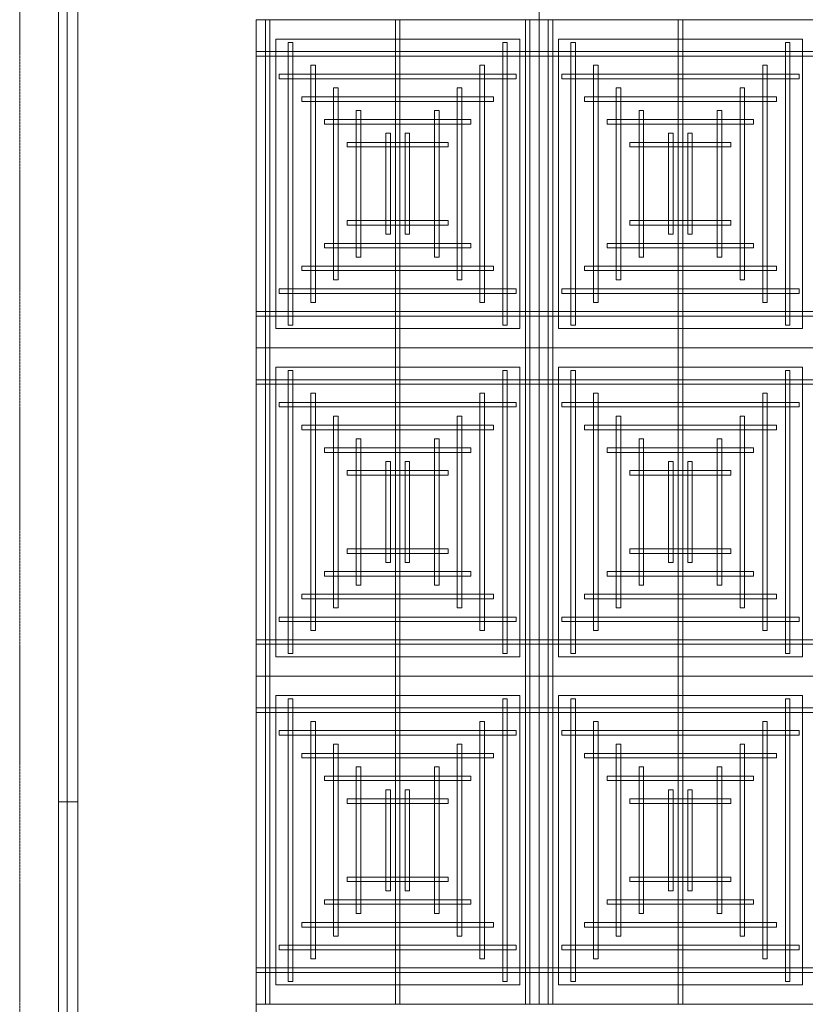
# Model space of a CAD drawing. Header units: millimetres. Extents: x 49250 to 72845, y -20157 to 18303.
# Tile 3 of 16: x 50152 to 53243, y 3344 to 7217. Entities that reach past the tile are written whole.
import ezdxf

# ---------------------------------------------------------------- set-up
doc = ezdxf.new("R2010")
doc.units = ezdxf.units.MM
doc.header["$MEASUREMENT"] = 0
doc.linetypes.add('IRISH HOUSE_FF46_HYD AIRPORT_HVAC DUCTING LAYOUT 3$0$( Dashed )', pattern=[0.75, 0.5, -0.25])
doc.layers.get('0').update_dxf_attribs({"lineweight": 5})
for name, color, linetype, lineweight in [('IRISH HOUSE_FF46_HYD AIRPORT_HVAC DUCTING LAYOUT 3$0$02_Elevation 00', 8, 'Continuous', 9), ('IRISH HOUSE_FF46_HYD AIRPORT_HVAC DUCTING LAYOUT 3$0$03 Partition', 152, 'Continuous', 25), ('IRISH HOUSE_FF46_HYD AIRPORT_HVAC DUCTING LAYOUT 3$0$Ceiling', 14, 'Continuous', 9), ('IRISH HOUSE_FF46_HYD AIRPORT_HVAC DUCTING LAYOUT 3$0$Furniture', 14, 'Continuous', 9), ('IRISH HOUSE_FF46_HYD AIRPORT_HVAC DUCTING LAYOUT 3$0$Grey', 8, 'Continuous', 9), ('M-MEP-ELPR-EQUIP', 6, 'Continuous', 20)]:
    doc.layers.add(name, color=color, linetype=linetype, lineweight=lineweight)
doc.layers.add('IRISH HOUSE_FF46_HYD AIRPORT_HVAC DUCTING LAYOUT 3$0$Flooring', color=8, linetype='Continuous')
doc.layers.add('IRISH HOUSE_FF46_HYD AIRPORT_HVAC DUCTING LAYOUT 3$0$RCP LAYOUT', color=8, linetype='Continuous')

# ---------------------------------------------------------------- blocks, each defined once
blk = doc.blocks.new('IRISH HOUSE_FF46_HYD AIRPORT_HVAC DUCTING LAYOUT 3$0$IRISH HOUSE-RCP LAYOUT')
at = {"color": 8, "lineweight": 0, "ltscale": 0.25}
for p, q in [((1848.5, -1954.5), (1848.5, 1918.2)), ((736.3, -7118.1), (736.3, -1954.5)), ((736.3, -1954.5), (1848.5, -1954.5)), ((736.3, -3245.4), (736.3, -1954.5)), ((736.3, -1954.5), (1848.5, -1954.5)), ((2960.8, -1954.5), (1848.5, -1954.5)), ((1848.5, -1954.5), (1848.5, -3245.4)), ((1848.5, -1954.5), (1848.5, -3245.4)), ((812.5, -3169.2), (812.5, -2030.7)), ((812.5, -2030.7), (1772.3, -2030.7)), ((1772.3, -2030.7), (1772.3, -3169.2)), ((2884.6, -2030.7), (1924.7, -2030.7)), ((1924.7, -2030.7), (1924.7, -3169.2)), ((2884.6, -3169.2), (2884.6, -2030.7)), ((1772.3, -3169.2), (812.5, -3169.2)), ((1924.7, -3169.2), (2884.6, -3169.2)), ((1848.5, -3245.4), (736.3, -3245.4)), ((736.3, -4536.3), (736.3, -3245.4)), ((736.3, -3245.4), (1848.5, -3245.4)), ((1848.5, -3245.4), (2960.8, -3245.4)), ((2960.8, -3245.4), (1848.5, -3245.4)), ((1848.5, -3245.4), (1848.5, -4536.3)), ((1848.5, -3245.4), (1848.5, -4536.3)), ((812.5, -4460.1), (812.5, -3321.6)), ((812.5, -3321.6), (1772.3, -3321.6)), ((1772.3, -3321.6), (1772.3, -4460.1)), ((2884.6, -3321.6), (1924.7, -3321.6)), ((1924.7, -3321.6), (1924.7, -4460.1)), ((2884.6, -4460.1), (2884.6, -3321.6)), ((1772.3, -4460.1), (812.5, -4460.1)), ((1924.7, -4460.1), (2884.6, -4460.1)), ((1848.5, -4536.3), (736.3, -4536.3)), ((1848.5, -4536.3), (736.3, -4536.3)), ((736.3, -4536.3), (736.3, -5827.2)), ((1848.5, -4536.3), (2960.8, -4536.3)), ((1848.5, -4536.3), (2960.8, -4536.3)), ((1848.5, -5827.2), (1848.5, -4536.3)), ((1848.5, -5827.2), (1848.5, -4536.3)), ((1772.3, -4612.5), (812.5, -4612.5)), ((812.5, -4612.5), (812.5, -5751)), ((1772.3, -5751), (1772.3, -4612.5)), ((1924.7, -4612.5), (2884.6, -4612.5)), ((1924.7, -5751), (1924.7, -4612.5)), ((2884.6, -4612.5), (2884.6, -5751)), ((812.5, -5751), (1772.3, -5751)), ((2884.6, -5751), (1924.7, -5751)), ((736.3, -5827.2), (1848.5, -5827.2)), ((2960.8, -5827.2), (1848.5, -5827.2))]:
    blk.add_line(p, q, dxfattribs=at)
at = {"layer": 'IRISH HOUSE_FF46_HYD AIRPORT_HVAC DUCTING LAYOUT 3$0$02_Elevation 00', "color": 8, "lineweight": 0, "ltscale": 0.25}
blk.add_line((34, 4994.4), (34, -5030.7), dxfattribs=at)
at = {"layer": 'IRISH HOUSE_FF46_HYD AIRPORT_HVAC DUCTING LAYOUT 3$0$03 Partition', "color": 8, "lineweight": 0, "ltscale": 0.25}
blk.add_line((-42.2, -7416.7), (-42.2, -5030.7), dxfattribs=at)
at = {"layer": 'IRISH HOUSE_FF46_HYD AIRPORT_HVAC DUCTING LAYOUT 3$0$Ceiling', "color": 8, "lineweight": 0, "ltscale": 0.25}
for p, q in [((789.9, -1954.5), (772, -1954.5)), ((772, -1954.5), (772, -3245.4)), ((789.9, -3245.4), (789.9, -1954.5)), ((1283.5, -3245.4), (1283.5, -1954.5)), ((1283.5, -1954.5), (1301.3, -1954.5)), ((1301.3, -1954.5), (1301.3, -3245.4)), ((1794.9, -3245.4), (1794.9, -1954.5)), ((1794.9, -1954.5), (1812.8, -1954.5)), ((1812.8, -1954.5), (1812.8, -3245.4)), ((1902.2, -1954.5), (1884.3, -1954.5)), ((1884.3, -1954.5), (1884.3, -3245.4)), ((1902.2, -3245.4), (1902.2, -1954.5)), ((2413.6, -1954.5), (2395.8, -1954.5)), ((2395.8, -1954.5), (2395.8, -3245.4)), ((2413.6, -3245.4), (2413.6, -1954.5)), ((861.4, -3156.1), (861.4, -2043.9)), ((861.4, -2043.9), (879.3, -2043.9)), ((879.3, -2043.9), (879.3, -3156.1)), ((1705.6, -3156.1), (1705.6, -2043.9)), ((1705.6, -2043.9), (1723.4, -2043.9)), ((1723.4, -2043.9), (1723.4, -3156.1)), ((1991.5, -2043.9), (1973.7, -2043.9)), ((1973.7, -2043.9), (1973.7, -3156.1)), ((1991.5, -3156.1), (1991.5, -2043.9)), ((2835.7, -2043.9), (2817.8, -2043.9)), ((2817.8, -2043.9), (2817.8, -3156.1)), ((2835.7, -3156.1), (2835.7, -2043.9)), ((1848.5, -2079.6), (736.3, -2079.6)), ((736.3, -2079.6), (736.3, -2097.5)), ((1848.5, -2097.5), (1848.5, -2079.6)), ((1848.5, -2079.6), (2960.8, -2079.6)), ((1848.5, -2097.5), (1848.5, -2079.6)), ((736.3, -2097.5), (1848.5, -2097.5)), ((2960.8, -2097.5), (1848.5, -2097.5)), ((950.7, -3066.7), (950.7, -2133.2)), ((950.7, -2133.2), (968.6, -2133.2)), ((968.6, -2133.2), (968.6, -3066.7)), ((1616.2, -3066.7), (1616.2, -2133.2)), ((1616.2, -2133.2), (1634.1, -2133.2)), ((1634.1, -2133.2), (1634.1, -3066.7)), ((2080.9, -2133.2), (2063, -2133.2)), ((2063, -2133.2), (2063, -3066.7)), ((2080.9, -3066.7), (2080.9, -2133.2)), ((2746.4, -2133.2), (2728.5, -2133.2)), ((2728.5, -2133.2), (2728.5, -3066.7)), ((2746.4, -3066.7), (2746.4, -2133.2)), ((825.6, -2169), (825.6, -2186.9)), ((1759.1, -2169), (825.6, -2169)), ((825.6, -2186.9), (1759.1, -2186.9)), ((1759.1, -2186.9), (1759.1, -2169)), ((1938, -2186.9), (1938, -2169)), ((1938, -2169), (2871.5, -2169)), ((2871.5, -2186.9), (1938, -2186.9)), ((2871.5, -2169), (2871.5, -2186.9)), ((1040.1, -2977.3), (1040.1, -2222.6)), ((1040.1, -2222.6), (1058, -2222.6)), ((1058, -2222.6), (1058, -2977.3)), ((1526.8, -2977.3), (1526.8, -2222.6)), ((1526.8, -2222.6), (1544.7, -2222.6)), ((1544.7, -2222.6), (1544.7, -2977.3)), ((2170.3, -2222.6), (2152.4, -2222.6)), ((2152.4, -2222.6), (2152.4, -2977.3)), ((2170.3, -2977.3), (2170.3, -2222.6)), ((2657, -2222.6), (2639.1, -2222.6)), ((2639.1, -2222.6), (2639.1, -2977.3)), ((2657, -2977.3), (2657, -2222.6)), ((915, -2258.3), (915, -2276.2)), ((1669.7, -2258.3), (915, -2258.3)), ((915, -2276.2), (1669.7, -2276.2)), ((1669.7, -2276.2), (1669.7, -2258.3)), ((2027.4, -2276.2), (2027.4, -2258.3)), ((2027.4, -2258.3), (2782.1, -2258.3)), ((2782.1, -2276.2), (2027.4, -2276.2)), ((2782.1, -2258.3), (2782.1, -2276.2)), ((1129.5, -2888), (1129.5, -2312)), ((1129.5, -2312), (1147.3, -2312)), ((1147.3, -2312), (1147.3, -2888)), ((1455.3, -2312), (1437.4, -2312)), ((1437.4, -2312), (1437.4, -2888)), ((1455.3, -2888), (1455.3, -2312)), ((2241.8, -2888), (2241.8, -2312)), ((2241.8, -2312), (2259.7, -2312)), ((2259.7, -2312), (2259.7, -2888)), ((2567.6, -2312), (2549.8, -2312)), ((2549.8, -2312), (2549.8, -2888)), ((2567.6, -2888), (2567.6, -2312)), ((1004.4, -2347.7), (1004.4, -2365.6)), ((1580.4, -2347.7), (1004.4, -2347.7)), ((1580.4, -2365.6), (1580.4, -2347.7)), ((2116.7, -2365.6), (2116.7, -2347.7)), ((2116.7, -2347.7), (2692.7, -2347.7)), ((2692.7, -2347.7), (2692.7, -2365.6)), ((1004.4, -2365.6), (1580.4, -2365.6)), ((2692.7, -2365.6), (2116.7, -2365.6)), ((1093.7, -2437.1), (1093.7, -2454.9)), ((1491, -2437.1), (1093.7, -2437.1)), ((1245.6, -2798.6), (1245.6, -2401.3)), ((1245.6, -2401.3), (1263.5, -2401.3)), ((1263.5, -2401.3), (1263.5, -2798.6)), ((1339.1, -2401.3), (1321.2, -2401.3)), ((1321.2, -2401.3), (1321.2, -2798.6)), ((1339.1, -2798.6), (1339.1, -2401.3)), ((1491, -2454.9), (1491, -2437.1)), ((2206.1, -2454.9), (2206.1, -2437.1)), ((2206.1, -2437.1), (2603.4, -2437.1)), ((2358, -2798.6), (2358, -2401.3)), ((2358, -2401.3), (2375.9, -2401.3)), ((2375.9, -2401.3), (2375.9, -2798.6)), ((2451.5, -2401.3), (2433.6, -2401.3)), ((2433.6, -2401.3), (2433.6, -2798.6)), ((2451.5, -2798.6), (2451.5, -2401.3)), ((2603.4, -2437.1), (2603.4, -2454.9)), ((1093.7, -2454.9), (1491, -2454.9)), ((2603.4, -2454.9), (2206.1, -2454.9)), ((1093.7, -2762.9), (1093.7, -2745)), ((1093.7, -2745), (1491, -2745)), ((1491, -2745), (1491, -2762.9)), ((2603.4, -2745), (2206.1, -2745)), ((2206.1, -2745), (2206.1, -2762.9)), ((2603.4, -2762.9), (2603.4, -2745)), ((1491, -2762.9), (1093.7, -2762.9)), ((2206.1, -2762.9), (2603.4, -2762.9)), ((1263.5, -2798.6), (1245.6, -2798.6)), ((1321.2, -2798.6), (1339.1, -2798.6)), ((2375.9, -2798.6), (2358, -2798.6)), ((2433.6, -2798.6), (2451.5, -2798.6)), ((1004.4, -2852.2), (1004.4, -2834.4)), ((1004.4, -2834.4), (1580.4, -2834.4)), ((1580.4, -2852.2), (1004.4, -2852.2)), ((1580.4, -2834.4), (1580.4, -2852.2)), ((2692.7, -2834.4), (2116.7, -2834.4)), ((2116.7, -2834.4), (2116.7, -2852.2)), ((2116.7, -2852.2), (2692.7, -2852.2)), ((2692.7, -2852.2), (2692.7, -2834.4)), ((1147.3, -2888), (1129.5, -2888)), ((1437.4, -2888), (1455.3, -2888)), ((2259.7, -2888), (2241.8, -2888)), ((2549.8, -2888), (2567.6, -2888)), ((915, -2941.6), (915, -2923.7)), ((915, -2923.7), (1669.7, -2923.7)), ((1669.7, -2941.6), (915, -2941.6)), ((1669.7, -2923.7), (1669.7, -2941.6)), ((2782.1, -2923.7), (2027.4, -2923.7)), ((2027.4, -2923.7), (2027.4, -2941.6)), ((2027.4, -2941.6), (2782.1, -2941.6)), ((2782.1, -2941.6), (2782.1, -2923.7)), ((1058, -2977.3), (1040.1, -2977.3)), ((1544.7, -2977.3), (1526.8, -2977.3)), ((2152.4, -2977.3), (2170.3, -2977.3)), ((2639.1, -2977.3), (2657, -2977.3)), ((825.6, -3030.9), (825.6, -3013.1)), ((825.6, -3013.1), (1759.1, -3013.1)), ((1759.1, -3013.1), (1759.1, -3030.9)), ((2871.5, -3013.1), (1938, -3013.1)), ((1938, -3013.1), (1938, -3030.9)), ((2871.5, -3030.9), (2871.5, -3013.1)), ((1759.1, -3030.9), (825.6, -3030.9)), ((1938, -3030.9), (2871.5, -3030.9)), ((968.6, -3066.7), (950.7, -3066.7)), ((1634.1, -3066.7), (1616.2, -3066.7)), ((2063, -3066.7), (2080.9, -3066.7)), ((2728.5, -3066.7), (2746.4, -3066.7)), ((736.3, -3102.4), (1848.5, -3102.4)), ((736.3, -3120.3), (736.3, -3102.4)), ((1848.5, -3120.3), (736.3, -3120.3)), ((2960.8, -3102.4), (1848.5, -3102.4)), ((1848.5, -3102.4), (1848.5, -3120.3)), ((1848.5, -3102.4), (1848.5, -3120.3)), ((1848.5, -3120.3), (2960.8, -3120.3)), ((879.3, -3156.1), (861.4, -3156.1)), ((1723.4, -3156.1), (1705.6, -3156.1)), ((1973.7, -3156.1), (1991.5, -3156.1)), ((2817.8, -3156.1), (2835.7, -3156.1)), ((772, -3245.4), (789.9, -3245.4)), ((789.9, -3245.4), (772, -3245.4)), ((772, -3245.4), (772, -4536.3)), ((789.9, -4536.3), (789.9, -3245.4)), ((1301.3, -3245.4), (1283.5, -3245.4)), ((1283.5, -4536.3), (1283.5, -3245.4)), ((1283.5, -3245.4), (1301.3, -3245.4)), ((1301.3, -3245.4), (1301.3, -4536.3)), ((1812.8, -3245.4), (1794.9, -3245.4)), ((1794.9, -4536.3), (1794.9, -3245.4)), ((1794.9, -3245.4), (1812.8, -3245.4)), ((1812.8, -3245.4), (1812.8, -4536.3)), ((1884.3, -3245.4), (1902.2, -3245.4)), ((1902.2, -3245.4), (1884.3, -3245.4)), ((1884.3, -3245.4), (1884.3, -4536.3)), ((1902.2, -4536.3), (1902.2, -3245.4)), ((2395.8, -3245.4), (2413.6, -3245.4)), ((2413.6, -3245.4), (2395.8, -3245.4)), ((2395.8, -3245.4), (2395.8, -4536.3)), ((2413.6, -4536.3), (2413.6, -3245.4)), ((861.4, -4447), (861.4, -3334.8)), ((861.4, -3334.8), (879.3, -3334.8)), ((879.3, -3334.8), (879.3, -4447)), ((1705.6, -4447), (1705.6, -3334.8)), ((1705.6, -3334.8), (1723.4, -3334.8)), ((1723.4, -3334.8), (1723.4, -4447)), ((1991.5, -3334.8), (1973.7, -3334.8)), ((1973.7, -3334.8), (1973.7, -4447)), ((1991.5, -4447), (1991.5, -3334.8)), ((2835.7, -3334.8), (2817.8, -3334.8)), ((2817.8, -3334.8), (2817.8, -4447)), ((2835.7, -4447), (2835.7, -3334.8)), ((1848.5, -3370.5), (736.3, -3370.5)), ((736.3, -3370.5), (736.3, -3388.4)), ((736.3, -3388.4), (1848.5, -3388.4)), ((1848.5, -3388.4), (1848.5, -3370.5)), ((1848.5, -3370.5), (2960.8, -3370.5)), ((1848.5, -3388.4), (1848.5, -3370.5)), ((2960.8, -3388.4), (1848.5, -3388.4)), ((950.7, -4357.6), (950.7, -3424.1)), ((950.7, -3424.1), (968.6, -3424.1)), ((968.6, -3424.1), (968.6, -4357.6)), ((1616.2, -4357.6), (1616.2, -3424.1)), ((1616.2, -3424.1), (1634.1, -3424.1)), ((1634.1, -3424.1), (1634.1, -4357.6)), ((2080.9, -3424.1), (2063, -3424.1)), ((2063, -3424.1), (2063, -4357.6)), ((2080.9, -4357.6), (2080.9, -3424.1)), ((2746.4, -3424.1), (2728.5, -3424.1)), ((2728.5, -3424.1), (2728.5, -4357.6)), ((2746.4, -4357.6), (2746.4, -3424.1)), ((825.6, -3459.9), (825.6, -3477.8)), ((1759.1, -3459.9), (825.6, -3459.9)), ((825.6, -3477.8), (1759.1, -3477.8)), ((1759.1, -3477.8), (1759.1, -3459.9)), ((1938, -3477.8), (1938, -3459.9)), ((1938, -3459.9), (2871.5, -3459.9)), ((2871.5, -3477.8), (1938, -3477.8)), ((2871.5, -3459.9), (2871.5, -3477.8)), ((1040.1, -4268.2), (1040.1, -3513.5)), ((1040.1, -3513.5), (1058, -3513.5)), ((1058, -3513.5), (1058, -4268.2)), ((1526.8, -4268.2), (1526.8, -3513.5)), ((1526.8, -3513.5), (1544.7, -3513.5)), ((1544.7, -3513.5), (1544.7, -4268.2)), ((2170.3, -3513.5), (2152.4, -3513.5)), ((2152.4, -3513.5), (2152.4, -4268.2)), ((2170.3, -4268.2), (2170.3, -3513.5)), ((2657, -3513.5), (2639.1, -3513.5)), ((2639.1, -3513.5), (2639.1, -4268.2)), ((2657, -4268.2), (2657, -3513.5)), ((915, -3549.3), (915, -3567.1)), ((1669.7, -3549.3), (915, -3549.3)), ((1669.7, -3567.1), (1669.7, -3549.3)), ((2027.4, -3567.1), (2027.4, -3549.3)), ((2027.4, -3549.3), (2782.1, -3549.3)), ((2782.1, -3549.3), (2782.1, -3567.1)), ((915, -3567.1), (1669.7, -3567.1)), ((2782.1, -3567.1), (2027.4, -3567.1)), ((1004.4, -3638.6), (1004.4, -3656.5)), ((1580.4, -3638.6), (1004.4, -3638.6)), ((1129.5, -4178.9), (1129.5, -3602.9)), ((1129.5, -3602.9), (1147.3, -3602.9)), ((1147.3, -3602.9), (1147.3, -4178.9)), ((1455.3, -3602.9), (1437.4, -3602.9)), ((1437.4, -3602.9), (1437.4, -4178.9)), ((1455.3, -4178.9), (1455.3, -3602.9)), ((1580.4, -3656.5), (1580.4, -3638.6)), ((2116.7, -3656.5), (2116.7, -3638.6)), ((2116.7, -3638.6), (2692.7, -3638.6)), ((2241.8, -4178.9), (2241.8, -3602.9)), ((2241.8, -3602.9), (2259.7, -3602.9)), ((2259.7, -3602.9), (2259.7, -4178.9)), ((2567.6, -3602.9), (2549.8, -3602.9)), ((2549.8, -3602.9), (2549.8, -4178.9)), ((2567.6, -4178.9), (2567.6, -3602.9)), ((2692.7, -3638.6), (2692.7, -3656.5)), ((1004.4, -3656.5), (1580.4, -3656.5)), ((2692.7, -3656.5), (2116.7, -3656.5)), ((1245.6, -4089.5), (1245.6, -3692.2)), ((1245.6, -3692.2), (1263.5, -3692.2)), ((1263.5, -3692.2), (1263.5, -4089.5)), ((1339.1, -3692.2), (1321.2, -3692.2)), ((1321.2, -3692.2), (1321.2, -4089.5)), ((1339.1, -4089.5), (1339.1, -3692.2)), ((2358, -4089.5), (2358, -3692.2)), ((2358, -3692.2), (2375.9, -3692.2)), ((2375.9, -3692.2), (2375.9, -4089.5)), ((2451.5, -3692.2), (2433.6, -3692.2)), ((2433.6, -3692.2), (2433.6, -4089.5)), ((2451.5, -4089.5), (2451.5, -3692.2)), ((1093.7, -3728), (1093.7, -3745.9)), ((1491, -3728), (1093.7, -3728)), ((1093.7, -3745.9), (1491, -3745.9)), ((1491, -3745.9), (1491, -3728)), ((2206.1, -3745.9), (2206.1, -3728)), ((2206.1, -3728), (2603.4, -3728)), ((2603.4, -3745.9), (2206.1, -3745.9)), ((2603.4, -3728), (2603.4, -3745.9)), ((1093.7, -4053.8), (1093.7, -4035.9)), ((1093.7, -4035.9), (1491, -4035.9)), ((1491, -4053.8), (1093.7, -4053.8)), ((1491, -4035.9), (1491, -4053.8)), ((2603.4, -4035.9), (2206.1, -4035.9)), ((2206.1, -4035.9), (2206.1, -4053.8)), ((2206.1, -4053.8), (2603.4, -4053.8)), ((2603.4, -4053.8), (2603.4, -4035.9)), ((1263.5, -4089.5), (1245.6, -4089.5)), ((1321.2, -4089.5), (1339.1, -4089.5)), ((2375.9, -4089.5), (2358, -4089.5)), ((2433.6, -4089.5), (2451.5, -4089.5)), ((1004.4, -4143.1), (1004.4, -4125.3)), ((1004.4, -4125.3), (1580.4, -4125.3)), ((1580.4, -4143.1), (1004.4, -4143.1)), ((1580.4, -4125.3), (1580.4, -4143.1)), ((2692.7, -4125.3), (2116.7, -4125.3)), ((2116.7, -4125.3), (2116.7, -4143.1)), ((2116.7, -4143.1), (2692.7, -4143.1)), ((2692.7, -4143.1), (2692.7, -4125.3)), ((1147.3, -4178.9), (1129.5, -4178.9)), ((1437.4, -4178.9), (1455.3, -4178.9)), ((2259.7, -4178.9), (2241.8, -4178.9)), ((2549.8, -4178.9), (2567.6, -4178.9)), ((915, -4232.5), (915, -4214.6)), ((915, -4214.6), (1669.7, -4214.6)), ((1669.7, -4214.6), (1669.7, -4232.5)), ((2782.1, -4214.6), (2027.4, -4214.6)), ((2027.4, -4214.6), (2027.4, -4232.5)), ((2782.1, -4232.5), (2782.1, -4214.6)), ((1669.7, -4232.5), (915, -4232.5)), ((2027.4, -4232.5), (2782.1, -4232.5)), ((1058, -4268.2), (1040.1, -4268.2)), ((1544.7, -4268.2), (1526.8, -4268.2)), ((2152.4, -4268.2), (2170.3, -4268.2)), ((2639.1, -4268.2), (2657, -4268.2)), ((825.6, -4321.9), (825.6, -4304)), ((825.6, -4304), (1759.1, -4304)), ((1759.1, -4321.9), (825.6, -4321.9)), ((1759.1, -4304), (1759.1, -4321.9)), ((2871.5, -4304), (1938, -4304)), ((1938, -4304), (1938, -4321.9)), ((1938, -4321.9), (2871.5, -4321.9)), ((2871.5, -4321.9), (2871.5, -4304)), ((968.6, -4357.6), (950.7, -4357.6)), ((1634.1, -4357.6), (1616.2, -4357.6)), ((2063, -4357.6), (2080.9, -4357.6)), ((2728.5, -4357.6), (2746.4, -4357.6)), ((736.3, -4393.3), (1848.5, -4393.3)), ((736.3, -4411.2), (736.3, -4393.3)), ((1848.5, -4411.2), (736.3, -4411.2)), ((2960.8, -4393.3), (1848.5, -4393.3)), ((1848.5, -4393.3), (1848.5, -4411.2)), ((1848.5, -4393.3), (1848.5, -4411.2)), ((1848.5, -4411.2), (2960.8, -4411.2)), ((879.3, -4447), (861.4, -4447)), ((1723.4, -4447), (1705.6, -4447)), ((1973.7, -4447), (1991.5, -4447)), ((2817.8, -4447), (2835.7, -4447)), ((772, -4536.3), (789.9, -4536.3)), ((772, -4536.3), (789.9, -4536.3)), ((772, -5827.2), (772, -4536.3)), ((789.9, -4536.3), (789.9, -5827.2)), ((1301.3, -4536.3), (1283.5, -4536.3)), ((1301.3, -4536.3), (1283.5, -4536.3)), ((1283.5, -4536.3), (1283.5, -5827.2)), ((1301.3, -5827.2), (1301.3, -4536.3)), ((1812.8, -4536.3), (1794.9, -4536.3)), ((1812.8, -4536.3), (1794.9, -4536.3)), ((1794.9, -4536.3), (1794.9, -5827.2)), ((1812.8, -5827.2), (1812.8, -4536.3)), ((1884.3, -4536.3), (1902.2, -4536.3)), ((1884.3, -4536.3), (1902.2, -4536.3)), ((1884.3, -5827.2), (1884.3, -4536.3)), ((1902.2, -4536.3), (1902.2, -5827.2)), ((2395.8, -4536.3), (2413.6, -4536.3)), ((2395.8, -4536.3), (2413.6, -4536.3)), ((2395.8, -5827.2), (2395.8, -4536.3)), ((2413.6, -4536.3), (2413.6, -5827.2)), ((879.3, -4625.7), (861.4, -4625.7)), ((861.4, -4625.7), (861.4, -5737.9)), ((879.3, -5737.9), (879.3, -4625.7)), ((1723.4, -4625.7), (1705.6, -4625.7)), ((1705.6, -4625.7), (1705.6, -5737.9)), ((1723.4, -5737.9), (1723.4, -4625.7)), ((1973.7, -4625.7), (1991.5, -4625.7)), ((1973.7, -5737.9), (1973.7, -4625.7)), ((1991.5, -4625.7), (1991.5, -5737.9)), ((2817.8, -4625.7), (2835.7, -4625.7)), ((2817.8, -5737.9), (2817.8, -4625.7)), ((2835.7, -4625.7), (2835.7, -5737.9)), ((1848.5, -4661.4), (736.3, -4661.4)), ((736.3, -4661.4), (736.3, -4679.3)), ((736.3, -4679.3), (1848.5, -4679.3)), ((1848.5, -4679.3), (1848.5, -4661.4)), ((1848.5, -4661.4), (2960.8, -4661.4)), ((1848.5, -4679.3), (1848.5, -4661.4)), ((2960.8, -4679.3), (1848.5, -4679.3)), ((968.6, -4715.1), (950.7, -4715.1)), ((950.7, -4715.1), (950.7, -5648.5)), ((968.6, -5648.5), (968.6, -4715.1)), ((1634.1, -4715.1), (1616.2, -4715.1)), ((1616.2, -4715.1), (1616.2, -5648.5)), ((1634.1, -5648.5), (1634.1, -4715.1)), ((2063, -4715.1), (2080.9, -4715.1)), ((2063, -5648.5), (2063, -4715.1)), ((2080.9, -4715.1), (2080.9, -5648.5)), ((2728.5, -4715.1), (2746.4, -4715.1)), ((2728.5, -5648.5), (2728.5, -4715.1)), ((2746.4, -4715.1), (2746.4, -5648.5)), ((825.6, -4750.8), (825.6, -4768.7)), ((1759.1, -4750.8), (825.6, -4750.8)), ((1759.1, -4768.7), (1759.1, -4750.8)), ((1938, -4768.7), (1938, -4750.8)), ((1938, -4750.8), (2871.5, -4750.8)), ((2871.5, -4750.8), (2871.5, -4768.7)), ((825.6, -4768.7), (1759.1, -4768.7)), ((2871.5, -4768.7), (1938, -4768.7)), ((915, -4840.2), (915, -4858)), ((1669.7, -4840.2), (915, -4840.2)), ((1058, -4804.4), (1040.1, -4804.4)), ((1040.1, -4804.4), (1040.1, -5559.1)), ((1058, -5559.1), (1058, -4804.4)), ((1544.7, -4804.4), (1526.8, -4804.4)), ((1526.8, -4804.4), (1526.8, -5559.1)), ((1544.7, -5559.1), (1544.7, -4804.4)), ((1669.7, -4858), (1669.7, -4840.2)), ((2027.4, -4858), (2027.4, -4840.2)), ((2027.4, -4840.2), (2782.1, -4840.2)), ((2152.4, -4804.4), (2170.3, -4804.4)), ((2152.4, -5559.1), (2152.4, -4804.4)), ((2170.3, -4804.4), (2170.3, -5559.1)), ((2639.1, -4804.4), (2657, -4804.4)), ((2639.1, -5559.1), (2639.1, -4804.4)), ((2657, -4804.4), (2657, -5559.1)), ((2782.1, -4840.2), (2782.1, -4858)), ((915, -4858), (1669.7, -4858)), ((2782.1, -4858), (2027.4, -4858)), ((1147.3, -4893.8), (1129.5, -4893.8)), ((1129.5, -4893.8), (1129.5, -5469.8)), ((1147.3, -5469.8), (1147.3, -4893.8)), ((1437.4, -4893.8), (1455.3, -4893.8)), ((1437.4, -5469.8), (1437.4, -4893.8)), ((1455.3, -4893.8), (1455.3, -5469.8)), ((2259.7, -4893.8), (2241.8, -4893.8)), ((2241.8, -4893.8), (2241.8, -5469.8)), ((2259.7, -5469.8), (2259.7, -4893.8)), ((2549.8, -4893.8), (2567.6, -4893.8)), ((2549.8, -5469.8), (2549.8, -4893.8)), ((2567.6, -4893.8), (2567.6, -5469.8)), ((1004.4, -4929.5), (1004.4, -4947.4)), ((1580.4, -4929.5), (1004.4, -4929.5)), ((1004.4, -4947.4), (1580.4, -4947.4)), ((1580.4, -4947.4), (1580.4, -4929.5)), ((2116.7, -4947.4), (2116.7, -4929.5)), ((2116.7, -4929.5), (2692.7, -4929.5)), ((2692.7, -4947.4), (2116.7, -4947.4)), ((2692.7, -4929.5), (2692.7, -4947.4)), ((1263.5, -4983.1), (1245.6, -4983.1)), ((1245.6, -4983.1), (1245.6, -5380.4)), ((1263.5, -5380.4), (1263.5, -4983.1)), ((1321.2, -4983.1), (1339.1, -4983.1)), ((1321.2, -5380.4), (1321.2, -4983.1)), ((1339.1, -4983.1), (1339.1, -5380.4)), ((2375.9, -4983.1), (2358, -4983.1)), ((2358, -4983.1), (2358, -5380.4)), ((2375.9, -5380.4), (2375.9, -4983.1)), ((2433.6, -4983.1), (2451.5, -4983.1)), ((2433.6, -5380.4), (2433.6, -4983.1)), ((2451.5, -4983.1), (2451.5, -5380.4)), ((1093.7, -5018.9), (1093.7, -5036.8)), ((1491, -5018.9), (1093.7, -5018.9)), ((1491, -5036.8), (1491, -5018.9)), ((2206.1, -5036.8), (2206.1, -5018.9)), ((2206.1, -5018.9), (2603.4, -5018.9)), ((2603.4, -5018.9), (2603.4, -5036.8)), ((1093.7, -5036.8), (1491, -5036.8)), ((2603.4, -5036.8), (2206.1, -5036.8)), ((1093.7, -5344.7), (1093.7, -5326.8)), ((1093.7, -5326.8), (1491, -5326.8)), ((1491, -5326.8), (1491, -5344.7)), ((2603.4, -5326.8), (2206.1, -5326.8)), ((2206.1, -5326.8), (2206.1, -5344.7)), ((2603.4, -5344.7), (2603.4, -5326.8)), ((1491, -5344.7), (1093.7, -5344.7)), ((1245.6, -5380.4), (1263.5, -5380.4)), ((1339.1, -5380.4), (1321.2, -5380.4)), ((2206.1, -5344.7), (2603.4, -5344.7)), ((2358, -5380.4), (2375.9, -5380.4)), ((2451.5, -5380.4), (2433.6, -5380.4)), ((1004.4, -5434), (1004.4, -5416.2)), ((1004.4, -5416.2), (1580.4, -5416.2)), ((1580.4, -5416.2), (1580.4, -5434)), ((2692.7, -5416.2), (2116.7, -5416.2)), ((2116.7, -5416.2), (2116.7, -5434)), ((2692.7, -5434), (2692.7, -5416.2)), ((1580.4, -5434), (1004.4, -5434)), ((2116.7, -5434), (2692.7, -5434)), ((1129.5, -5469.8), (1147.3, -5469.8)), ((1455.3, -5469.8), (1437.4, -5469.8)), ((2241.8, -5469.8), (2259.7, -5469.8)), ((2567.6, -5469.8), (2549.8, -5469.8)), ((915, -5523.4), (915, -5505.5)), ((915, -5505.5), (1669.7, -5505.5)), ((1669.7, -5523.4), (915, -5523.4)), ((1669.7, -5505.5), (1669.7, -5523.4)), ((2782.1, -5505.5), (2027.4, -5505.5)), ((2027.4, -5505.5), (2027.4, -5523.4)), ((2027.4, -5523.4), (2782.1, -5523.4)), ((2782.1, -5523.4), (2782.1, -5505.5)), ((1040.1, -5559.1), (1058, -5559.1)), ((1526.8, -5559.1), (1544.7, -5559.1)), ((2170.3, -5559.1), (2152.4, -5559.1)), ((2657, -5559.1), (2639.1, -5559.1)), ((825.6, -5612.8), (825.6, -5594.9)), ((825.6, -5594.9), (1759.1, -5594.9)), ((1759.1, -5612.8), (825.6, -5612.8)), ((1759.1, -5594.9), (1759.1, -5612.8)), ((2871.5, -5594.9), (1938, -5594.9)), ((1938, -5594.9), (1938, -5612.8)), ((1938, -5612.8), (2871.5, -5612.8)), ((2871.5, -5612.8), (2871.5, -5594.9)), ((950.7, -5648.5), (968.6, -5648.5)), ((1616.2, -5648.5), (1634.1, -5648.5)), ((2080.9, -5648.5), (2063, -5648.5)), ((2746.4, -5648.5), (2728.5, -5648.5)), ((736.3, -5684.3), (1848.5, -5684.3)), ((736.3, -5702.1), (736.3, -5684.3)), ((2960.8, -5684.3), (1848.5, -5684.3)), ((1848.5, -5684.3), (1848.5, -5702.1)), ((1848.5, -5684.3), (1848.5, -5702.1)), ((1848.5, -5702.1), (736.3, -5702.1)), ((1848.5, -5702.1), (2960.8, -5702.1)), ((861.4, -5737.9), (879.3, -5737.9)), ((1705.6, -5737.9), (1723.4, -5737.9)), ((1991.5, -5737.9), (1973.7, -5737.9)), ((2835.7, -5737.9), (2817.8, -5737.9)), ((789.9, -5827.2), (772, -5827.2)), ((1283.5, -5827.2), (1301.3, -5827.2)), ((1794.9, -5827.2), (1812.8, -5827.2)), ((1902.2, -5827.2), (1884.3, -5827.2)), ((2413.6, -5827.2), (2395.8, -5827.2))]:
    blk.add_line(p, q, dxfattribs=at)
at = {"layer": 'IRISH HOUSE_FF46_HYD AIRPORT_HVAC DUCTING LAYOUT 3$0$Flooring', "color": 8, "lineweight": 0, "ltscale": 0.25}
blk.add_line((-8.3, -1377.2), (-8.3, -7437.2), dxfattribs=at)
at = {"layer": 'IRISH HOUSE_FF46_HYD AIRPORT_HVAC DUCTING LAYOUT 3$0$Furniture', "color": 8, "lineweight": 0, "ltscale": 0.25}
blk.add_line((-42, -944), (-42.2, -7416.7), dxfattribs=at)
at = {"layer": 'IRISH HOUSE_FF46_HYD AIRPORT_HVAC DUCTING LAYOUT 3$0$Grey', "color": 8, "linetype": 'IRISH HOUSE_FF46_HYD AIRPORT_HVAC DUCTING LAYOUT 3$0$( Dashed )', "lineweight": 0, "ltscale": 0.2}
blk.add_line((-194.4, -1080), (-194.6, -7264.3), dxfattribs=at)
at = {"layer": 'IRISH HOUSE_FF46_HYD AIRPORT_HVAC DUCTING LAYOUT 3$0$Grey', "color": 8, "lineweight": 0, "ltscale": 0.25}
for p, q in [((34, -5030.7), (-42.2, -5030.7)), ((-42.2, -5030.7), (-42.2, -7416.7)), ((34, -7416.7), (34, -5030.7))]:
    blk.add_line(p, q, dxfattribs=at)
blk = doc.blocks.new('IRISH HOUSE_FF46_HYD AIRPORT_HVAC DUCTING LAYOUT 3')
at = {"layer": 'IRISH HOUSE_FF46_HYD AIRPORT_HVAC DUCTING LAYOUT 3$0$RCP LAYOUT', "lineweight": 0}
blk.add_blockref('IRISH HOUSE_FF46_HYD AIRPORT_HVAC DUCTING LAYOUT 3$0$IRISH HOUSE-RCP LAYOUT', (0, 0), dxfattribs=at)

msp = doc.modelspace()

# ---------------------------------------------------------------- block references
at = {"layer": 'M-MEP-ELPR-EQUIP'}
msp.add_blockref('IRISH HOUSE_FF46_HYD AIRPORT_HVAC DUCTING LAYOUT 3', (50347, 9171.7), dxfattribs=at)

doc.saveas('drawing.dxf')
